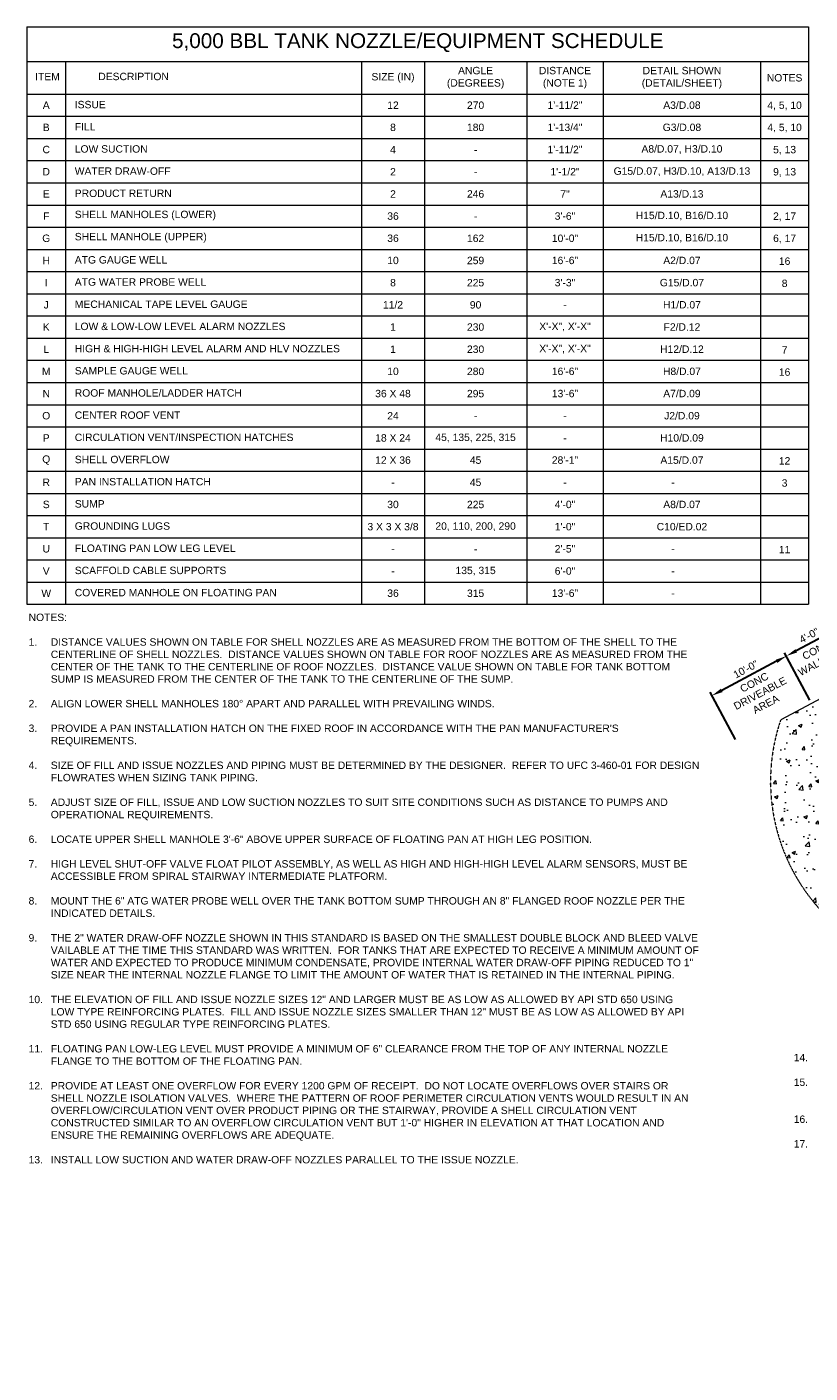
# Model space of a CAD drawing. Header units: inches. Extents: x -750 to 658, y -627 to 465.
# Tile 1 of 2: x -750 to -115, y -627 to 465. Entities that reach past the tile are written whole.
import ezdxf

# ---------------------------------------------------------------- set-up
doc = ezdxf.new("R2010")
doc.units = ezdxf.units.IN
doc.header["$MEASUREMENT"] = 0
doc.linetypes.add('DASHED', pattern=[0.23622, 0.15748, -0.07874])
doc.layers.get('DefPoints').update_dxf_attribs({"lineweight": 0})
for name, color, linetype, lineweight in [('G-ANNO-DIMS', 2, 'Continuous', 0), ('G-ANNO-MASK', 1, 'Continuous', 0), ('G-ANNO-PATT', 250, 'Continuous', 0), ('G-ANNO-SCHD', 2, 'Continuous', 0), ('G-ANNO-TEXT', 2, 'Continuous', 30)]:
    doc.layers.add(name, color=color, linetype=linetype, lineweight=lineweight)
doc.layers.add('G-ANNO-NPLT', color=2, linetype='Continuous', lineweight=0, plot=False)
doc.styles.add("AEC_AC_09ArchDims-CC_1-4_1'", font='arial.ttf', dxfattribs={"height": 6})
doc.styles.add("AEC_AC_48Text-LeftTop_1-4_1'", font='arial.ttf', dxfattribs={"height": 6})
doc.styles.add("AEC_AC_50Text-LeftTop_1-8_1'", font='arial.ttf', dxfattribs={"height": 12})
doc.dimstyles.new("AEC_AC_09_Arch-Dims_1-4_1'", dxfattribs={"dimtxt": 6, "dimasz": 9, "dimexe": 3, "dimexo": 3, "dimgap": 3, "dimtad": 1, "dimdec": 4, "dimzin": 15, "dimdsep": 46, "dimlunit": 4, "dimtxsty": "AEC_AC_09ArchDims-CC_1-4_1'", "dimcen": 0.09, "dimclrd": 256, "dimclre": 256, "dimazin": 2, "dimtfac": 0.7, "dimtdec": 4, "dimtix": 1, "dimtmove": 1, "dimatfit": 3, "dimfxl": 1, "dimfrac": 1, "dimtolj": 1, "dimtzin": 15, "dimlwd": 30, "dimlwe": 30, "dimarcsym": 0})

# ---------------------------------------------------------------- blocks, each defined once
blk = doc.blocks.new('*D33')
at = {"layer": 'DefPoints', "color": 0, "transparency": 16777216}
for p in [(-134.2, -45.4), (-71.4, -61.2), (-113.8, -83.7)]:
    blk.add_point(p, dxfattribs=at)
at = {"layer": 'G-ANNO-DIMS', "lineweight": 30, "transparency": 16777216}
for p, q in [((-72.8, -58.6), (-93.2, -20.2)), ((-99.7, -27.1), (-126.2, -41.1)), ((-115.2, -81.1), (-135.6, -42.7))]:
    blk.add_line(p, q, dxfattribs=at)
at = {"layer": 'G-ANNO-DIMS', "transparency": 16777216}
for points in [[(-100.4, -25.7), (-99, -28.4), (-91.8, -22.8)], [(-126.9, -39.8), (-125.5, -42.5), (-134.2, -45.4)]]:
    blk.add_solid(points, dxfattribs=at)
at = {"layer": 'G-ANNO-DIMS', "color": 0, "lineweight": 30, "transparency": 16777216, "insert": (-115.8, -28.7), "char_height": 6, "attachment_point": 5, "rotation": 27.9749, "style": "AEC_AC_09ArchDims-CC_1-4_1'"}
blk.add_mtext('\\A1;4\'-0"', dxfattribs=at)
blk = doc.blocks.new('*D34')
at = {"layer": 'DefPoints', "color": 0, "transparency": 16777216}
for p in [(-194.6, -77.5), (-113.8, -83.7), (-174.2, -115.8)]:
    blk.add_point(p, dxfattribs=at)
at = {"layer": 'G-ANNO-DIMS', "lineweight": 30, "transparency": 16777216}
for p, q in [((-115.2, -81.1), (-135.6, -42.7)), ((-142.1, -49.6), (-186.6, -73.2)), ((-175.6, -113.2), (-196, -74.8))]:
    blk.add_line(p, q, dxfattribs=at)
at = {"layer": 'G-ANNO-DIMS', "transparency": 16777216}
for points in [[(-142.8, -48.3), (-141.4, -50.9), (-134.2, -45.4)], [(-187.4, -71.9), (-185.9, -74.6), (-194.6, -77.5)]]:
    blk.add_solid(points, dxfattribs=at)
at = {"layer": 'G-ANNO-DIMS', "color": 0, "lineweight": 30, "transparency": 16777216, "insert": (-167.2, -56.1), "char_height": 6, "attachment_point": 5, "rotation": 27.9749, "style": "AEC_AC_09ArchDims-CC_1-4_1'"}
blk.add_mtext('\\A1;10\'-0"', dxfattribs=at)

msp = doc.modelspace()

# ---------------------------------------------------------------- hatches: boundary and pattern name
at = {"layer": 'G-ANNO-PATT', "linetype": 'Continuous'}
h = msp.add_hatch(dxfattribs=at)
h.set_pattern_fill('AR-CONC', color=256, style=0, pattern_type=2)
h.set_pattern_definition([(50, (-76.178, -213.97), (28.6904, -2.51), [3, -33]), (355, (-76.178, -213.97), (-5.55, 30.0877), [2.4, -26.4]), (100.451, (-73.787, -214.18), (23.1404, 27.5776), [2.5496, -28.0457]), (46.184, (-76.178, -205.97), (42.6897, -6.621), [4.5, -49.5]), (96.636, (-72.62, -206.522), (37.3865, 38.965), [3.824, -42.0685]), (351.184, (-76.178, -205.97), (37.386, 38.965), [3.6, -39.6]), (21, (-72.178, -207.97), (23.8763, -16.1048), [3, -33]), (326, (-72.178, -207.97), (9.7326, 29.006), [2.4, -26.4]), (71.451, (-70.188, -209.313), (33.609, 12.9012), [2.5496, -28.0457]), (37.5, (-76.178, -213.97), (0.4864, 13.31575), [0, -26.08, 0, -26.8, 0, -26.5]), (7.5, (-76.178, -213.97), (10.5228, 15.7765), [0, -15.28, 0, -25.48, 0, -10.1]), (327.5, (-85.098, -213.97), (21.3529, -0.9022), [0, -10, 0, -31.2, 0, -41.4]), (317.5, (-89.098, -213.97), (23.3274, 4.0042), [0, -13, 0, -20.72, 0, -29.4])])
h.paths.add_polyline_path([(-113.77451, -83.74677), (-138.7748, -97.02563, 0.5952021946), (45.43473, -296.99556), (63.07896, -276.31572, -0.1280065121)])

# ---------------------------------------------------------------- linework, layer by layer
at = {"layer": 'G-ANNO-MASK', "linetype": 'Continuous', "elevation": 0.00394, "flags": 128}
msp.add_lwpolyline([(129.97568, 45.72079), (-16.96745, -32.32784), (-21.31136, -28.41313), (-19.68876, -39.99524), (-24.03267, -36.08052), (-138.7748, -97.02563)], dxfattribs=at)
at = {"layer": 'G-ANNO-NPLT', "linetype": 'DASHED'}
msp.add_arc((7.56676, -147.04841, 0.00394), 154.65488, 161.12844035, 284.17324311, dxfattribs=at)
at = {"layer": 'G-ANNO-SCHD'}
for p, q in [((-750.36, 465.11095), (-750.36, -3.40088)), ((-750.36, 465.11095), (-116.18519, 465.11095)), ((-116.18519, 465.11095), (-116.18519, -3.40088)), ((-750.36, 436.99912), (-116.18519, 436.99912)), ((-719.01625, 436.99912), (-719.01625, -3.40088)), ((-478.89065, 436.99912), (-478.89065, -3.40088)), ((-427.83404, 436.99912), (-427.83404, -3.40088)), ((-344.86706, 436.99912), (-344.86706, -3.40088)), ((-282.75736, 436.99912), (-282.75736, -3.40088)), ((-155.11585, 436.99912), (-155.11585, -3.40088)), ((-750.36, 410.59912), (-116.18519, 410.59912)), ((-750.36, 392.59912), (-116.18519, 392.59912)), ((-750.36, 374.59912), (-116.18519, 374.59912)), ((-750.36, 356.59912), (-116.18519, 356.59912)), ((-750.36, 338.59912), (-116.18519, 338.59912)), ((-750.36, 320.59912), (-116.18519, 320.59912)), ((-750.36, 302.59912), (-116.18519, 302.59912)), ((-750.36, 284.59912), (-116.18519, 284.59912)), ((-750.36, 266.59912), (-116.18519, 266.59912)), ((-750.36, 248.59912), (-116.18519, 248.59912)), ((-750.36, 230.59912), (-116.18519, 230.59912)), ((-750.36, 212.59912), (-116.18519, 212.59912)), ((-750.36, 194.59912), (-116.18519, 194.59912)), ((-750.36, 176.59912), (-116.18519, 176.59912)), ((-750.36, 158.59912), (-116.18519, 158.59912)), ((-750.36, 140.59912), (-116.18519, 140.59912)), ((-750.36, 122.59912), (-116.18519, 122.59912)), ((-750.36, 104.59912), (-116.18519, 104.59912)), ((-750.36, 86.59912), (-116.18519, 86.59912)), ((-750.36, 68.59912), (-116.18519, 68.59912)), ((-750.36, 50.59912), (-116.18519, 50.59912)), ((-750.36, 32.59912), (-116.18519, 32.59912)), ((-750.36, 14.59912), (-116.18519, 14.59912)), ((-750.36, 14.59912), (-116.18519, 14.59912)), ((-750.36, -3.40088), (-116.18519, -3.40088))]:
    msp.add_line(p, q, dxfattribs=at)

# ---------------------------------------------------------------- texts
at = {"layer": 'G-ANNO-DIMS', "char_height": 6, "rotation": 27.97, "style": "AEC_AC_48Text-LeftTop_1-4_1'"}
for s, insert, attachment_point in [('CONC\\PWALKWAY', (-107.47508, -44.69011), 5), ('\\pi-37.19714;CONC TANK BEAM \\P\\pi-32.65621;(WIDTH VARIES)', (-53.28251, 18.1828), 1)]:
    msp.add_mtext(s, dxfattribs=dict(at, insert=insert, attachment_point=attachment_point))
at = {"layer": 'G-ANNO-DIMS', "insert": (-155.58796, -75.57899), "char_height": 6, "width": 62.6971633, "attachment_point": 5, "rotation": 27.97, "style": "AEC_AC_48Text-LeftTop_1-4_1'"}
msp.add_mtext('CONC DRIVEABLE AREA', dxfattribs=at)
at = {"layer": 'G-ANNO-SCHD'}
for s, insert, char_height, attachment_point, style in [('5,000 BBL TANK NOZZLE/EQUIPMENT SCHEDULE', (-433.27259, 444.6607), 12, 8, "AEC_AC_50Text-LeftTop_1-8_1'"), ('ITEM', (-733.67144, 424.80021), 6, 5, "AEC_AC_48Text-LeftTop_1-4_1'"), ('DESCRIPTION', (-663.83728, 424.86828), 6, 5, "AEC_AC_48Text-LeftTop_1-4_1'"), ('SIZE (IN)', (-453.36235, 423.79912), 6, 5, "AEC_AC_48Text-LeftTop_1-4_1'"), ('ANGLE\\P(DEGREES)', (-386.35055, 423.79912), 6, 5, "AEC_AC_48Text-LeftTop_1-4_1'"), ('DISTANCE \\P(NOTE 1)', (-313.81221, 423.79912), 6, 5, "AEC_AC_48Text-LeftTop_1-4_1'"), ('DETAIL SHOWN \\P(DETAIL/SHEET)', (-218.9366, 423.79912), 6, 5, "AEC_AC_48Text-LeftTop_1-4_1'"), ('NOTES', (-135.65052, 423.8014), 6, 5, "AEC_AC_48Text-LeftTop_1-4_1'"), ('A', (-734.68812, 401.59912), 6, 5, "AEC_AC_48Text-LeftTop_1-4_1'"), ('ISSUE', (-711.53752, 402.07333), 6, 4, "AEC_AC_48Text-LeftTop_1-4_1'"), ('12', (-453.36235, 401.58768), 6, 5, "AEC_AC_48Text-LeftTop_1-4_1'"), ('270', (-386.35055, 401.56025), 6, 5, "AEC_AC_48Text-LeftTop_1-4_1'"), ('1\'-1{\\A1;\\H1x;1/2}"', (-313.81221, 401.59912), 6, 5, "AEC_AC_48Text-LeftTop_1-4_1'"), ('A3/D.08', (-218.9366, 401.59912), 6, 5, "AEC_AC_48Text-LeftTop_1-4_1'"), ('4, 5, 10', (-135.65052, 401.01604), 6, 5, "AEC_AC_48Text-LeftTop_1-4_1'"), ('B', (-734.68812, 383.59912), 6, 5, "AEC_AC_48Text-LeftTop_1-4_1'"), ('FILL', (-711.53752, 384.07333), 6, 4, "AEC_AC_48Text-LeftTop_1-4_1'"), ('8', (-453.36235, 383.58768), 6, 5, "AEC_AC_48Text-LeftTop_1-4_1'"), ('180', (-386.35055, 383.56025), 6, 5, "AEC_AC_48Text-LeftTop_1-4_1'"), ('1\'-1{\\A1;\\H1x;3/4}"', (-313.81221, 383.59912), 6, 5, "AEC_AC_48Text-LeftTop_1-4_1'"), ('G3/D.08', (-218.9366, 383.59912), 6, 5, "AEC_AC_48Text-LeftTop_1-4_1'"), ('4, 5, 10', (-135.65052, 383.01604), 6, 5, "AEC_AC_48Text-LeftTop_1-4_1'"), ('C', (-734.68812, 365.59912), 6, 5, "AEC_AC_48Text-LeftTop_1-4_1'"), ('LOW SUCTION', (-711.53752, 366.07333), 6, 4, "AEC_AC_48Text-LeftTop_1-4_1'"), ('4', (-453.36235, 365.58768), 6, 5, "AEC_AC_48Text-LeftTop_1-4_1'"), ('-', (-386.35055, 365.56025), 6, 5, "AEC_AC_48Text-LeftTop_1-4_1'"), ('1\'-1{\\A1;\\H1x;1/2}"', (-313.81221, 365.59912), 6, 5, "AEC_AC_48Text-LeftTop_1-4_1'"), ('A8/D.07, H3/D.10', (-218.9366, 365.59912), 6, 5, "AEC_AC_48Text-LeftTop_1-4_1'"), ('5, 13', (-135.65052, 365.01604), 6, 5, "AEC_AC_48Text-LeftTop_1-4_1'"), ('D', (-734.68812, 347.59912), 6, 5, "AEC_AC_48Text-LeftTop_1-4_1'"), ('WATER DRAW-OFF', (-711.53752, 348.07333), 6, 4, "AEC_AC_48Text-LeftTop_1-4_1'"), ('2', (-453.36235, 347.58768), 6, 5, "AEC_AC_48Text-LeftTop_1-4_1'"), ('1\'-{\\A1;\\H1x;1/2}"', (-313.81221, 347.59912), 6, 5, "AEC_AC_48Text-LeftTop_1-4_1'"), ('G15/D.07, H3/D.10, A13/D.13', (-218.9366, 347.59912), 6, 5, "AEC_AC_48Text-LeftTop_1-4_1'"), ('9, 13', (-135.65052, 347.01604), 6, 5, "AEC_AC_48Text-LeftTop_1-4_1'"), ('-', (-386.35055, 347.56025), 6, 5, "AEC_AC_48Text-LeftTop_1-4_1'"), ('E', (-734.68812, 329.59912), 6, 5, "AEC_AC_48Text-LeftTop_1-4_1'"), ('PRODUCT RETURN', (-711.53752, 330.07333), 6, 4, "AEC_AC_48Text-LeftTop_1-4_1'"), ('2', (-453.36235, 329.58768), 6, 5, "AEC_AC_48Text-LeftTop_1-4_1'"), ('246', (-386.35055, 329.56025), 6, 5, "AEC_AC_48Text-LeftTop_1-4_1'"), ('7"', (-313.81221, 329.59912), 6, 5, "AEC_AC_48Text-LeftTop_1-4_1'"), ('A13/D.13', (-218.9366, 329.59912), 6, 5, "AEC_AC_48Text-LeftTop_1-4_1'"), ('F', (-734.68812, 311.59912), 6, 5, "AEC_AC_48Text-LeftTop_1-4_1'"), ('SHELL MANHOLES (LOWER)', (-711.53752, 312.07333), 6, 4, "AEC_AC_48Text-LeftTop_1-4_1'"), ('36', (-453.36235, 311.58768), 6, 5, "AEC_AC_48Text-LeftTop_1-4_1'"), ('-', (-386.35055, 311.56025), 6, 5, "AEC_AC_48Text-LeftTop_1-4_1'"), ('3\'-6"', (-313.81221, 311.59912), 6, 5, "AEC_AC_48Text-LeftTop_1-4_1'"), ('H15/D.10, B16/D.10', (-218.9366, 311.59912), 6, 5, "AEC_AC_48Text-LeftTop_1-4_1'"), ('2, 17', (-135.65052, 311.01604), 6, 5, "AEC_AC_48Text-LeftTop_1-4_1'"), ('G', (-734.68812, 293.59912), 6, 5, "AEC_AC_48Text-LeftTop_1-4_1'"), ('SHELL MANHOLE (UPPER)', (-711.53752, 294.07333), 6, 4, "AEC_AC_48Text-LeftTop_1-4_1'"), ('36', (-453.36235, 293.58768), 6, 5, "AEC_AC_48Text-LeftTop_1-4_1'"), ('162', (-386.35055, 293.56025), 6, 5, "AEC_AC_48Text-LeftTop_1-4_1'"), ('10\'-0"', (-313.81221, 293.59912), 6, 5, "AEC_AC_48Text-LeftTop_1-4_1'"), ('H15/D.10, B16/D.10', (-218.9366, 293.59912), 6, 5, "AEC_AC_48Text-LeftTop_1-4_1'"), ('6, 17', (-135.65052, 293.01604), 6, 5, "AEC_AC_48Text-LeftTop_1-4_1'"), ('H', (-734.68812, 275.59912), 6, 5, "AEC_AC_48Text-LeftTop_1-4_1'"), ('ATG GAUGE WELL', (-711.53752, 276.07333), 6, 4, "AEC_AC_48Text-LeftTop_1-4_1'"), ('10', (-453.36235, 275.58768), 6, 5, "AEC_AC_48Text-LeftTop_1-4_1'"), ('259', (-386.35055, 275.56025), 6, 5, "AEC_AC_48Text-LeftTop_1-4_1'"), ('16\'-6"', (-313.81221, 275.59912), 6, 5, "AEC_AC_48Text-LeftTop_1-4_1'"), ('A2/D.07', (-218.9366, 275.59912), 6, 5, "AEC_AC_48Text-LeftTop_1-4_1'"), ('16', (-135.65052, 275.01604), 6, 5, "AEC_AC_48Text-LeftTop_1-4_1'"), ('I', (-734.68812, 257.59912), 6, 5, "AEC_AC_48Text-LeftTop_1-4_1'"), ('ATG WATER PROBE WELL', (-711.53752, 258.07333), 6, 4, "AEC_AC_48Text-LeftTop_1-4_1'"), ('8', (-453.36235, 257.58768), 6, 5, "AEC_AC_48Text-LeftTop_1-4_1'"), ('225', (-386.35055, 257.56025), 6, 5, "AEC_AC_48Text-LeftTop_1-4_1'"), ('3\'-3"', (-313.81221, 257.59912), 6, 5, "AEC_AC_48Text-LeftTop_1-4_1'"), ('G15/D.07', (-218.9366, 257.59912), 6, 5, "AEC_AC_48Text-LeftTop_1-4_1'"), ('8', (-135.65052, 257.01604), 6, 5, "AEC_AC_48Text-LeftTop_1-4_1'"), ('J', (-734.68812, 239.59912), 6, 5, "AEC_AC_48Text-LeftTop_1-4_1'"), ('MECHANICAL TAPE LEVEL GAUGE', (-711.53752, 240.07333), 6, 4, "AEC_AC_48Text-LeftTop_1-4_1'"), ('1{\\A1;\\H1x;1/2}', (-453.36235, 239.58768), 6, 5, "AEC_AC_48Text-LeftTop_1-4_1'"), ('90', (-386.35055, 239.56025), 6, 5, "AEC_AC_48Text-LeftTop_1-4_1'"), ('H1/D.07', (-218.9366, 239.59912), 6, 5, "AEC_AC_48Text-LeftTop_1-4_1'"), ('-', (-313.81221, 239.59912), 6, 5, "AEC_AC_48Text-LeftTop_1-4_1'"), ('K', (-734.68812, 221.59912), 6, 5, "AEC_AC_48Text-LeftTop_1-4_1'"), ('LOW & LOW-LOW LEVEL ALARM NOZZLES', (-711.53752, 222.07333), 6, 4, "AEC_AC_48Text-LeftTop_1-4_1'"), ('1', (-453.36235, 221.58768), 6, 5, "AEC_AC_48Text-LeftTop_1-4_1'"), ('230', (-386.35055, 221.56025), 6, 5, "AEC_AC_48Text-LeftTop_1-4_1'"), ('X\'-X", X\'-X"', (-313.81221, 221.59912), 6, 5, "AEC_AC_48Text-LeftTop_1-4_1'"), ('F2/D.12', (-218.9366, 221.59912), 6, 5, "AEC_AC_48Text-LeftTop_1-4_1'"), ('HIGH & HIGH-HIGH LEVEL ALARM AND HLV NOZZLES', (-711.53752, 204.07333), 6, 4, "AEC_AC_48Text-LeftTop_1-4_1'"), ('X\'-X", X\'-X"', (-313.81221, 203.59912), 6, 5, "AEC_AC_48Text-LeftTop_1-4_1'"), ('H12/D.12', (-218.9366, 203.59912), 6, 5, "AEC_AC_48Text-LeftTop_1-4_1'"), ('L', (-734.68812, 203.59912), 6, 5, "AEC_AC_48Text-LeftTop_1-4_1'"), ('1', (-453.36235, 203.58768), 6, 5, "AEC_AC_48Text-LeftTop_1-4_1'"), ('230', (-386.35055, 203.56025), 6, 5, "AEC_AC_48Text-LeftTop_1-4_1'"), ('7', (-135.65052, 203.01604), 6, 5, "AEC_AC_48Text-LeftTop_1-4_1'"), ('M', (-734.68812, 185.59912), 6, 5, "AEC_AC_48Text-LeftTop_1-4_1'"), ('SAMPLE GAUGE WELL', (-711.53752, 186.07333), 6, 4, "AEC_AC_48Text-LeftTop_1-4_1'"), ('10', (-453.36235, 185.58768), 6, 5, "AEC_AC_48Text-LeftTop_1-4_1'"), ('280', (-386.35055, 185.56025), 6, 5, "AEC_AC_48Text-LeftTop_1-4_1'"), ('16\'-6"', (-313.81221, 185.59912), 6, 5, "AEC_AC_48Text-LeftTop_1-4_1'"), ('H8/D.07', (-218.9366, 185.59912), 6, 5, "AEC_AC_48Text-LeftTop_1-4_1'"), ('16', (-135.65052, 185.01604), 6, 5, "AEC_AC_48Text-LeftTop_1-4_1'"), ('N', (-734.68812, 167.59912), 6, 5, "AEC_AC_48Text-LeftTop_1-4_1'"), ('ROOF MANHOLE/LADDER HATCH', (-711.53752, 168.07333), 6, 4, "AEC_AC_48Text-LeftTop_1-4_1'"), ('36 X 48', (-453.36235, 167.58768), 6, 5, "AEC_AC_48Text-LeftTop_1-4_1'"), ('295', (-386.35055, 167.56025), 6, 5, "AEC_AC_48Text-LeftTop_1-4_1'"), ('13\'-6"', (-313.81221, 167.59912), 6, 5, "AEC_AC_48Text-LeftTop_1-4_1'"), ('A7/D.09', (-218.9366, 167.59912), 6, 5, "AEC_AC_48Text-LeftTop_1-4_1'"), ('O', (-734.68812, 149.59912), 6, 5, "AEC_AC_48Text-LeftTop_1-4_1'"), ('CENTER ROOF VENT', (-711.53752, 150.07333), 6, 4, "AEC_AC_48Text-LeftTop_1-4_1'"), ('24', (-453.36235, 149.58768), 6, 5, "AEC_AC_48Text-LeftTop_1-4_1'"), ('J2/D.09', (-218.9366, 149.59912), 6, 5, "AEC_AC_48Text-LeftTop_1-4_1'"), ('-', (-386.35055, 149.56025), 6, 5, "AEC_AC_48Text-LeftTop_1-4_1'"), ('-', (-313.81221, 149.59912), 6, 5, "AEC_AC_48Text-LeftTop_1-4_1'"), ('P', (-734.68812, 131.59912), 6, 5, "AEC_AC_48Text-LeftTop_1-4_1'"), ('CIRCULATION VENT/INSPECTION HATCHES', (-711.53752, 132.07333), 6, 4, "AEC_AC_48Text-LeftTop_1-4_1'"), ('18 X 24', (-453.36235, 131.58768), 6, 5, "AEC_AC_48Text-LeftTop_1-4_1'"), ('45, 135, 225, 315', (-386.35055, 131.56025), 6, 5, "AEC_AC_48Text-LeftTop_1-4_1'"), ('-', (-313.81221, 131.59912), 6, 5, "AEC_AC_48Text-LeftTop_1-4_1'"), ('H10/D.09', (-218.9366, 131.59912), 6, 5, "AEC_AC_48Text-LeftTop_1-4_1'"), ('Q', (-734.68812, 113.59912), 6, 5, "AEC_AC_48Text-LeftTop_1-4_1'"), ('SHELL OVERFLOW', (-711.53752, 114.07333), 6, 4, "AEC_AC_48Text-LeftTop_1-4_1'"), ('12 X 36', (-453.36235, 113.58768), 6, 5, "AEC_AC_48Text-LeftTop_1-4_1'"), ('45', (-386.35055, 113.56025), 6, 5, "AEC_AC_48Text-LeftTop_1-4_1'"), ('28\'-1"', (-313.81221, 113.59912), 6, 5, "AEC_AC_48Text-LeftTop_1-4_1'"), ('A15/D.07', (-218.9366, 113.59912), 6, 5, "AEC_AC_48Text-LeftTop_1-4_1'"), ('12', (-135.65052, 113.01604), 6, 5, "AEC_AC_48Text-LeftTop_1-4_1'"), ('R', (-734.68812, 95.59912), 6, 5, "AEC_AC_48Text-LeftTop_1-4_1'"), ('PAN INSTALLATION HATCH', (-711.53752, 96.07333), 6, 4, "AEC_AC_48Text-LeftTop_1-4_1'"), ('45', (-386.35055, 95.56025), 6, 5, "AEC_AC_48Text-LeftTop_1-4_1'"), ('3', (-135.65052, 95.01604), 6, 5, "AEC_AC_48Text-LeftTop_1-4_1'"), ('-', (-453.36235, 95.58768), 6, 5, "AEC_AC_48Text-LeftTop_1-4_1'"), ('-', (-313.81221, 95.59912), 6, 5, "AEC_AC_48Text-LeftTop_1-4_1'"), ('-', (-226.17133, 95.59912), 6, 5, "AEC_AC_48Text-LeftTop_1-4_1'"), ('S', (-734.68812, 77.59912), 6, 5, "AEC_AC_48Text-LeftTop_1-4_1'"), ('SUMP', (-711.53752, 78.07333), 6, 4, "AEC_AC_48Text-LeftTop_1-4_1'"), ('30', (-453.36235, 77.58768), 6, 5, "AEC_AC_48Text-LeftTop_1-4_1'"), ('225', (-386.35055, 77.56025), 6, 5, "AEC_AC_48Text-LeftTop_1-4_1'"), ('4\'-0"', (-313.81221, 77.59912), 6, 5, "AEC_AC_48Text-LeftTop_1-4_1'"), ('A8/D.07', (-218.9366, 77.59912), 6, 5, "AEC_AC_48Text-LeftTop_1-4_1'"), ('T', (-734.68812, 59.59912), 6, 5, "AEC_AC_48Text-LeftTop_1-4_1'"), ('GROUNDING LUGS', (-711.53752, 60.07333), 6, 4, "AEC_AC_48Text-LeftTop_1-4_1'"), ('3 X 3 X {\\A1;\\H1x;3/8}', (-453.36235, 59.58768), 6, 5, "AEC_AC_48Text-LeftTop_1-4_1'"), ('20, 110, 200, 290', (-386.35055, 59.56025), 6, 5, "AEC_AC_48Text-LeftTop_1-4_1'"), ('1\'-0"', (-313.81221, 59.59912), 6, 5, "AEC_AC_48Text-LeftTop_1-4_1'"), ('C10/ED.02', (-218.9366, 59.59912), 6, 5, "AEC_AC_48Text-LeftTop_1-4_1'"), ('U', (-734.68812, 41.59912), 6, 5, "AEC_AC_48Text-LeftTop_1-4_1'"), ('FLOATING PAN LOW LEG LEVEL', (-711.53752, 42.07333), 6, 4, "AEC_AC_48Text-LeftTop_1-4_1'"), ('2\'-5"', (-313.81221, 41.59912), 6, 5, "AEC_AC_48Text-LeftTop_1-4_1'"), ('11', (-135.65052, 41.01604), 6, 5, "AEC_AC_48Text-LeftTop_1-4_1'"), ('-', (-453.36235, 41.58768), 6, 5, "AEC_AC_48Text-LeftTop_1-4_1'"), ('-', (-386.35055, 41.56025), 6, 5, "AEC_AC_48Text-LeftTop_1-4_1'"), ('-', (-226.17133, 41.59912), 6, 5, "AEC_AC_48Text-LeftTop_1-4_1'"), ('V', (-734.68812, 23.59912), 6, 5, "AEC_AC_48Text-LeftTop_1-4_1'"), ('SCAFFOLD CABLE SUPPORTS', (-711.53752, 24.07333), 6, 4, "AEC_AC_48Text-LeftTop_1-4_1'"), ('-', (-453.36235, 23.58768), 6, 5, "AEC_AC_48Text-LeftTop_1-4_1'"), ('135, 315', (-386.35055, 23.56025), 6, 5, "AEC_AC_48Text-LeftTop_1-4_1'"), ('6\'-0"', (-313.81221, 23.59912), 6, 5, "AEC_AC_48Text-LeftTop_1-4_1'"), ('-', (-226.17133, 23.59912), 6, 5, "AEC_AC_48Text-LeftTop_1-4_1'"), ('W', (-734.68812, 5.59912), 6, 5, "AEC_AC_48Text-LeftTop_1-4_1'"), ('COVERED MANHOLE ON FLOATING PAN ', (-711.53752, 6.07333), 6, 4, "AEC_AC_48Text-LeftTop_1-4_1'"), ('36', (-453.36235, 5.58768), 6, 5, "AEC_AC_48Text-LeftTop_1-4_1'"), ('315', (-386.35055, 5.56025), 6, 5, "AEC_AC_48Text-LeftTop_1-4_1'"), ('13\'-6"', (-313.81221, 5.59912), 6, 5, "AEC_AC_48Text-LeftTop_1-4_1'"), ('-', (-226.17133, 5.59912), 6, 5, "AEC_AC_48Text-LeftTop_1-4_1'")]:
    msp.add_mtext(s, dxfattribs=dict(at, insert=insert, char_height=char_height, attachment_point=attachment_point, style=style))
at = {"layer": 'G-ANNO-TEXT', "char_height": 6, "attachment_point": 1, "style": "AEC_AC_48Text-LeftTop_1-4_1'"}
for s, insert, width in [('\\pt186;NOTES:\\P\\P\\pi-18,l18,t18,24;1.^IDISTANCE VALUES SHOWN ON TABLE FOR SHELL NOZZLES ARE AS MEASURED FROM THE BOTTOM OF THE SHELL TO THE \\P\\pi0,t24;CENTERLINE OF SHELL NOZZLES.  DISTANCE VALUES SHOWN ON TABLE FOR ROOF NOZZLES ARE AS MEASURED FROM THE \\PCENTER OF THE TANK TO THE CENTERLINE OF ROOF NOZZLES.  DISTANCE VALUE SHOWN ON TABLE FOR TANK BOTTOM \\PSUMP IS MEASURED FROM THE CENTER OF THE TANK TO THE CENTERLINE OF THE SUMP.\\P\\pi-12,l12,t18;\\P\\pi-18,l18,t18,24;2.^IALIGN LOWER SHELL MANHOLES 180° APART AND PARALLEL WITH PREVAILING WINDS.\\P\\pi-12,l12,t18;\\P\\pi-18,l18,t18,24;3.^IPROVIDE A PAN INSTALLATION HATCH ON THE FIXED ROOF IN ACCORDANCE WITH THE PAN MANUFACTURER\'S \\P\\pi0,t24;REQUIREMENTS.\\P\\pi-12,l12,t18;\\P\\pi-18,l18,t18,24;4.^ISIZE OF FILL AND ISSUE NOZZLES AND PIPING MUST BE DETERMINED BY THE DESIGNER.  REFER TO UFC 3-460-01 FOR DESIGN \\P\\pi0,t24;FLOWRATES WHEN SIZING TANK PIPING.\\P\\pi-12,l12,t18;\\P\\pi-18,l18,t18,24;5.^IADJUST SIZE OF FILL, ISSUE AND LOW SUCTION NOZZLES TO SUIT SITE CONDITIONS SUCH AS DISTANCE TO PUMPS AND \\P\\pi0,t24;OPERATIONAL REQUIREMENTS.\\P\\pi-12,l12,t18;\\P\\pi-18,l18,t18,24;6.^ILOCATE UPPER SHELL MANHOLE 3\'-6" ABOVE UPPER SURFACE OF FLOATING PAN AT HIGH LEG POSITION.\\P\\pi-12,l12,t18;\\P\\pi-18,l18,t18,24;7.^IHIGH LEVEL SHUT-OFF VALVE FLOAT PILOT ASSEMBLY, AS WELL AS HIGH AND HIGH-HIGH LEVEL ALARM SENSORS, MUST BE \\P\\pi0,t24;ACCESSIBLE FROM SPIRAL STAIRWAY INTERMEDIATE PLATFORM.\\P\\pi-12,l12,t18;\\P\\pi-18,l18,t18,24;8.^IMOUNT THE 6" ATG WATER PROBE WELL OVER THE TANK BOTTOM SUMP THROUGH AN 8" FLANGED ROOF NOZZLE PER THE \\P\\pi0,t24;INDICATED DETAILS.\\P\\pi-12,l12,t18;\\P\\pi-18,l18,t18,24;9.^ITHE 2" WATER DRAW-OFF NOZZLE SHOWN IN THIS STANDARD IS BASED ON THE SMALLEST DOUBLE BLOCK AND BLEED VALVE \\P\\pi0,t24;VAILABLE AT THE TIME THIS STANDARD WAS WRITTEN.  FOR TANKS THAT ARE EXPECTED TO RECEIVE A MINIMUM AMOUNT OF \\PWATER AND EXPECTED TO PRODUCE MINIMUM CONDENSATE, PROVIDE INTERNAL WATER DRAW-OFF PIPING REDUCED TO 1" \\PSIZE NEAR THE INTERNAL NOZZLE FLANGE TO LIMIT THE AMOUNT OF WATER THAT IS RETAINED IN THE INTERNAL PIPING.\\P\\pi-18,t18;\\P\\pt18,24;10.^ITHE ELEVATION OF FILL AND ISSUE NOZZLE SIZES 12" AND LARGER MUST BE AS LOW AS ALLOWED BY API STD 650 USING \\P\\pi0,t24;LOW TYPE REINFORCING PLATES.  FILL AND ISSUE NOZZLE SIZES SMALLER THAN 12" MUST BE AS LOW AS ALLOWED BY API \\PSTD 650 USING REGULAR TYPE REINFORCING PLATES.\\P\\pi-18,t18;\\P\\pt18,24;11.^IFLOATING PAN LOW-LEG LEVEL MUST PROVIDE A MINIMUM OF 6" CLEARANCE FROM THE TOP OF ANY INTERNAL NOZZLE \\P\\pi0,t24;FLANGE TO THE BOTTOM OF THE FLOATING PAN.\\P\\pi-18,t18;\\P\\pt18,24;12.^IPROVIDE AT LEAST ONE OVERFLOW FOR EVERY 1200 GPM OF RECEIPT.  DO NOT LOCATE OVERFLOWS OVER STAIRS OR \\P\\pi0,t24;SHELL NOZZLE ISOLATION VALVES.  WHERE THE PATTERN OF ROOF PERIMETER CIRCULATION VENTS WOULD RESULT IN AN \\POVERFLOW/CIRCULATION VENT OVER PRODUCT PIPING OR THE STAIRWAY, PROVIDE A SHELL CIRCULATION VENT \\PCONSTRUCTED SIMILAR TO AN OVERFLOW CIRCULATION VENT BUT 1\'-0" HIGHER IN ELEVATION AT THAT LOCATION AND \\PENSURE THE REMAINING OVERFLOWS ARE ADEQUATE.\\P\\pi-18,t18;\\P\\pt18,24;13.^IINSTALL LOW SUCTION AND WATER DRAW-OFF NOZZLES PARALLEL TO THE ISSUE NOZZLE.', (-749.00438, -10.95607), 543.4305909), ('\\P\\P14.^IALL SHELL AND ROOF NOZZLES MUST BE FLANGED UNLESS OTHERWISE INDICATED.\\P\\P15.^IINTERSTITIAL PIPING FOR ELEVATED TANK FOUNDATION IS SHOWN, FOR NON-ELEVATED TANK BOTTOM, FOUNDATION, AND^IINTERSTITIAL PIPING PLAN, SEE E9/D.01.\\P\\P16.^IMOUNT THE 8" ATG AND SAMPLE GAUGE WELLS THROUGH 10" FLANGED ROOF NOZZLES PER THE INDICATED DETAILS.\\P\\P17.^ITHE MAXIMUM DISTANCE FROM THE SHELL MANHOLE REINFORCING PLATE TO THE BACKSIDE OF THE MANHOLE FLANGE, AS^IMEASURED HORIZONTALLY ON THE VERTICAL CENTERLINE, MUST NOT BE MORE THAN 6".', (-128.24411, -348.15826), 571.1689809)]:
    msp.add_mtext(s, dxfattribs=dict(at, insert=insert, width=width))

# ---------------------------------------------------------------- dimensions: what is measured, and where the dimension line sits
at = {"layer": 'G-ANNO-DIMS', "lineweight": 30}
dim = msp.add_linear_dim(base=(-134.16515, -45.35705, 0.00394), p1=(-71.38317, -61.23067, 0.00394), p2=(-113.77451, -83.74677, 0.00394), angle=207.97493962, dimstyle="AEC_AC_09_Arch-Dims_1-4_1'", dxfattribs=at)
dim.commit()
dim.dimension.update_dxf_attribs({"geometry": '*D33', "text_midpoint": (-115.81375, -28.74406, 0.00394)})
dim = msp.add_linear_dim(base=(-194.59762, -77.45567, 0.00394), p1=(-113.77451, -83.74677, 0.00394), p2=(-174.21336, -115.83337, 0.00394), angle=207.97493962, text='10\'-0"', dimstyle="AEC_AC_09_Arch-Dims_1-4_1'", dxfattribs=at)
dim.commit()
dim.dimension.update_dxf_attribs({"geometry": '*D34', "text_midpoint": (-167.22565, -56.05142, 0.00394)})

doc.saveas('drawing.dxf')
